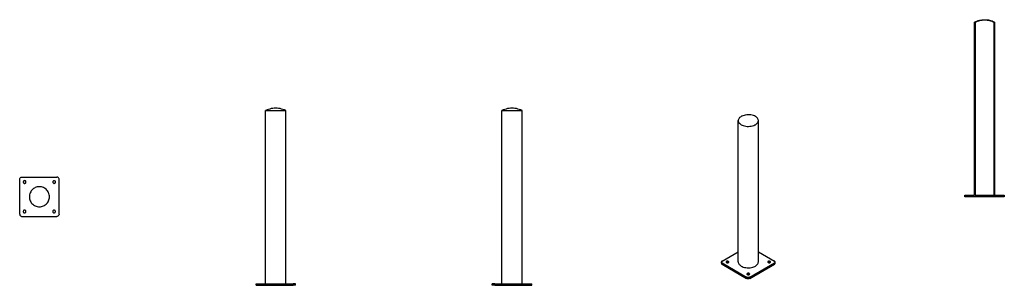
# Model space of a CAD drawing. Header units: millimetres. Extents: x -100 to 4900, y -450 to 900.
import ezdxf

# ---------------------------------------------------------------- set-up
doc = ezdxf.new("R2010")
doc.units = ezdxf.units.MM
for name, color, linetype in [('A-A', 7, 'Continuous'), ('ISO', 7, 'Continuous'), ('ON', 7, 'Continuous'), ('SAG', 7, 'Continuous'), ('UST', 7, 'Continuous')]:
    doc.layers.add(name, color=color, linetype=linetype)

msp = doc.modelspace()

# ---------------------------------------------------------------- linework, layer by layer
at = {"layer": 'A-A'}
for points in [[(4851, 888), (4851, 8), (4900, 8), (4900, 0), (4700, 0), (4700, 8), (4749, 8), (4749, 888), (4754.9, 890.7), (4760.8, 893.1), (4767, 895.1), (4773.2, 896.8), (4779.5, 898.1), (4785.9, 899.1), (4792.3, 899.7), (4800, 900), (4806.4, 899.8), (4812.9, 899.3), (4819.3, 898.4), (4825.6, 897.1), (4831.8, 895.5), (4838, 893.5), (4844, 891.2), (4851, 888)], [(4752, 8), (4848, 8), (4848, 888), (4843.9, 888), (4837.9, 890.3), (4831.9, 892.3), (4825.8, 894), (4819.5, 895.3), (4813.2, 896.2), (4806.9, 896.8), (4800, 897), (4793.6, 896.8), (4787.3, 896.3), (4781, 895.4), (4774.8, 894.1), (4768.6, 892.5), (4762.6, 890.5), (4756.1, 888), (4752, 888), (4752, 8)]]:
    msp.add_lwpolyline(points, dxfattribs=at)
at = {"layer": 'ISO'}
for points in [[(3563.9, 408), (3559.7, 405.2), (3556.1, 402.2), (3553.4, 399.1), (3551.3, 396), (3549.9, 392.8), (3549.2, 389.6), (3549, 387.2)], [(3636.1, 408), (3631.2, 410.5), (3625.7, 412.6), (3619.5, 414.4), (3612.9, 415.7), (3606, 416.4), (3598.8, 416.6), (3591.7, 416.2), (3584.8, 415.3), (3578.2, 413.8), (3572.1, 411.9), (3566.7, 409.5), (3565.3, 408.8), (3563.9, 408)], [(3651, 387.2), (3650.7, 390.3), (3649.8, 393.5), (3648.4, 396.5), (3646.2, 399.6), (3643.5, 402.6), (3640, 405.5), (3636.1, 408)], [(3549, 387.2), (3549.3, 384.1), (3550.2, 380.9), (3551.6, 377.8), (3553.8, 374.8), (3556.5, 371.8), (3560, 368.9), (3563.9, 366.4)], [(3549, -331.3), (3549, 387.2)], [(3563.9, 366.4), (3568.8, 363.9), (3574.3, 361.8), (3580.5, 360), (3587.1, 358.7), (3594, 357.9), (3601.2, 357.8), (3608.3, 358.1), (3615.2, 359.1), (3621.8, 360.6), (3627.9, 362.5), (3633.3, 364.9), (3634.7, 365.6), (3636.1, 366.4)], [(3636.1, 366.4), (3640.3, 369.2), (3643.9, 372.2), (3646.6, 375.3), (3648.7, 378.4), (3650.1, 381.6), (3650.8, 384.8), (3651, 387.2)], [(3651, -331.3), (3651, 387.2)], [(3467.1, -326.4), (3549, -279.1)], [(3651, -279.1), (3732.9, -326.4)], [(3467.1, -326.4), (3465.2, -327.9), (3464, -329.4), (3463.7, -330.4), (3463.5, -331.3)], [(3463.5, -331.3), (3463.8, -332.8), (3464.7, -334.3), (3465.8, -335.3), (3467.1, -336.2)], [(3463.5, -337.9), (3463.5, -331.3)], [(3463.5, -337.9), (3463.8, -339.4), (3464.7, -340.8), (3465.8, -341.9), (3467.1, -342.8)], [(3467.1, -336.2), (3591.5, -408.1)], [(3467.1, -342.8), (3467.1, -336.2)], [(3467.1, -342.8), (3591.5, -414.6)], [(3500.9, -331.3), (3500.6, -330.2), (3499.8, -329.1), (3498.2, -328.1), (3496, -327.5), (3493.5, -327.3), (3490.9, -327.7), (3488.8, -328.6), (3487.5, -329.7), (3487.1, -330.5), (3486.9, -331.3)], [(3486.9, -331.3), (3487.2, -332.5), (3488.1, -333.6), (3489.7, -334.5), (3491.8, -335.2), (3494.4, -335.4), (3497, -335), (3498.9, -334.2)], [(3498.1, -334.6), (3495.8, -334), (3493.2, -333.8), (3491.4, -334.1), (3489.8, -334.6)], [(3498.9, -334.2), (3500.3, -333.1), (3500.9, -331.3)], [(3549, -331.3), (3549.3, -334.5), (3550.2, -337.6), (3551.6, -340.7), (3553.8, -343.7), (3556.5, -346.7), (3560, -349.6), (3564.2, -352.3), (3569.1, -354.8), (3574.7, -356.9), (3580.8, -358.6), (3587.5, -359.9), (3594.4, -360.6), (3601.6, -360.8), (3608.7, -360.3), (3615.6, -359.4), (3622.2, -357.8), (3628.2, -355.9), (3633.6, -353.5), (3636.1, -352.1)], [(3608.5, -408.1), (3732.9, -336.2)], [(3608.5, -414.6), (3732.9, -342.8)], [(3636.1, -352.1), (3640.3, -349.3), (3643.9, -346.4), (3646.6, -343.2), (3648.7, -340.1), (3650.1, -336.9), (3650.8, -333.7), (3651, -331.3)], [(3713.1, -331.3), (3712.8, -330.2), (3711.9, -329.1), (3710.3, -328.1), (3708.2, -327.5), (3705.6, -327.3), (3703, -327.7), (3701, -328.6), (3699.7, -329.7), (3699.2, -330.5), (3699.1, -331.3)], [(3699.1, -331.3), (3699.4, -332.5), (3700.2, -333.6), (3701.8, -334.5), (3704, -335.2), (3706.5, -335.4), (3709.1, -335), (3711, -334.2)], [(3710.2, -334.6), (3708, -334), (3705.4, -333.8), (3703.6, -334.1), (3701.9, -334.6)], [(3711, -334.2), (3712.4, -333.1), (3713.1, -331.3)], [(3736.5, -331.3), (3736.2, -329.8), (3735.3, -328.3), (3734.2, -327.3), (3732.9, -326.4)], [(3732.9, -336.2), (3734.8, -334.8), (3736, -333.2), (3736.3, -332.3), (3736.5, -331.3)], [(3732.9, -342.8), (3732.9, -336.2)], [(3732.9, -342.8), (3734.8, -341.3), (3736, -339.8), (3736.3, -338.8), (3736.5, -337.9)], [(3736.5, -337.9), (3736.5, -331.3)], [(3607, -392.6), (3606.7, -391.4), (3605.8, -390.3), (3604.3, -389.4), (3602.1, -388.7), (3599.5, -388.5), (3597, -388.9), (3594.9, -389.8), (3593.6, -390.9), (3593.2, -391.7), (3593, -392.6)], [(3593, -392.6), (3593.3, -393.7), (3594.2, -394.8), (3595.7, -395.8), (3597.9, -396.4), (3600.5, -396.6), (3603, -396.2), (3604.9, -395.4)], [(3604.1, -395.8), (3601.9, -395.2), (3599.3, -395.1), (3597.5, -395.3), (3595.9, -395.8)], [(3604.9, -395.4), (3606.3, -394.3), (3607, -392.6)], [(3608.5, -408.1), (3606, -409.2), (3602.9, -409.9), (3599.5, -410.1), (3596.1, -409.7), (3593.1, -408.8), (3592.3, -408.5), (3591.5, -408.1)], [(3591.5, -414.6), (3591.5, -408.1)], [(3608.5, -414.6), (3606, -415.7), (3602.9, -416.4), (3599.5, -416.6), (3596.1, -416.3), (3593.1, -415.4), (3592.3, -415), (3591.5, -414.6)], [(3608.5, -414.6), (3608.5, -408.1)]]:
    msp.add_lwpolyline(points, dxfattribs=at)
at = {"layer": 'ON'}
for points in [[(1200, 450), (1192.5, 449.8), (1184.9, 449), (1177.5, 447.8), (1170.1, 446), (1162.9, 443.8), (1155.9, 441.1), (1149, 438)], [(1251, 438), (1244.1, 441.1), (1237.1, 443.8), (1229.9, 446), (1222.5, 447.8), (1215.1, 449), (1207.5, 449.8), (1200, 450)], [(1149, 438), (1149.3, 438), (1150.3, 438), (1151.9, 438), (1154.1, 438), (1156.8, 438), (1160.1, 438), (1163.9, 438), (1168.2, 438), (1172.9, 438), (1177.9, 438), (1183.2, 438), (1188.7, 438), (1194.3, 438), (1200, 438)], [(1149, -442), (1149, 438)], [(1200, 438), (1205.7, 438), (1211.3, 438), (1216.8, 438), (1222.1, 438), (1227.1, 438), (1231.8, 438), (1236.1, 438), (1239.9, 438), (1243.2, 438), (1245.9, 438), (1248.1, 438), (1249.7, 438), (1250.7, 438), (1251, 438)], [(1251, -442), (1251, 438)], [(1100, -450), (1100, -442)], [(1100, -442), (1100.1, -442), (1100.3, -442), (1100.7, -442), (1101.2, -442), (1101.8, -442), (1102.6, -442), (1103.5, -442), (1104.5, -442), (1105.6, -442), (1106.8, -442), (1108, -442), (1109.3, -442), (1110.7, -442), (1112, -442)], [(1100, -450), (1100.1, -450), (1100.3, -450), (1100.7, -450), (1101.2, -450), (1101.8, -450), (1102.6, -450), (1103.5, -450), (1104.5, -450), (1105.6, -450), (1106.8, -450), (1108, -450), (1109.3, -450), (1110.7, -450), (1112, -450)], [(1112, -442), (1288, -442)], [(1112, -450), (1112, -442)], [(1112, -450), (1288, -450)], [(1300, -442), (1299.9, -442), (1299.7, -442), (1299.3, -442), (1298.8, -442), (1298.2, -442), (1297.4, -442), (1296.5, -442), (1295.5, -442), (1294.4, -442), (1293.2, -442), (1292, -442), (1290.7, -442), (1289.3, -442), (1288, -442)], [(1288, -450), (1288, -442)], [(1300, -450), (1299.9, -450), (1299.7, -450), (1299.3, -450), (1298.8, -450), (1298.2, -450), (1297.4, -450), (1296.5, -450), (1295.5, -450), (1294.4, -450), (1293.2, -450), (1292, -450), (1290.7, -450), (1289.3, -450), (1288, -450)], [(1300, -450), (1300, -442)]]:
    msp.add_lwpolyline(points, dxfattribs=at)
at = {"layer": 'SAG'}
for points in [[(2400, 450), (2392.5, 449.8), (2384.9, 449), (2377.5, 447.8), (2370.1, 446), (2362.9, 443.8), (2355.9, 441.1), (2349, 438)], [(2451, 438), (2444.1, 441.1), (2437.1, 443.8), (2429.9, 446), (2422.5, 447.8), (2415.1, 449), (2407.5, 449.8), (2400, 450)], [(2349, 438), (2349.3, 438), (2350.3, 438), (2351.9, 438), (2354.1, 438), (2356.8, 438), (2360.1, 438), (2363.9, 438), (2368.2, 438), (2372.9, 438), (2377.9, 438), (2383.2, 438), (2388.7, 438), (2394.3, 438), (2400, 438)], [(2349, -442), (2349, 438)], [(2400, 438), (2405.7, 438), (2411.3, 438), (2416.8, 438), (2422.1, 438), (2427.1, 438), (2431.8, 438), (2436.1, 438), (2439.9, 438), (2443.2, 438), (2445.9, 438), (2448.1, 438), (2449.7, 438), (2450.7, 438), (2451, 438)], [(2451, -442), (2451, 438)], [(2312, -442), (2310.7, -442), (2309.3, -442), (2308, -442), (2306.8, -442), (2305.6, -442), (2304.5, -442), (2303.5, -442), (2302.6, -442), (2301.8, -442), (2301.2, -442), (2300.7, -442), (2300.3, -442), (2300.1, -442), (2300, -442)], [(2300, -450), (2300, -442)], [(2312, -450), (2310.7, -450), (2309.3, -450), (2308, -450), (2306.8, -450), (2305.6, -450), (2304.5, -450), (2303.5, -450), (2302.6, -450), (2301.8, -450), (2301.2, -450), (2300.7, -450), (2300.3, -450), (2300.1, -450), (2300, -450)], [(2312, -442), (2488, -442)], [(2312, -450), (2312, -442)], [(2312, -450), (2488, -450)], [(2488, -442), (2489.3, -442), (2490.7, -442), (2492, -442), (2493.2, -442), (2494.4, -442), (2495.5, -442), (2496.5, -442), (2497.4, -442), (2498.2, -442), (2498.8, -442), (2499.3, -442), (2499.7, -442), (2499.9, -442), (2500, -442)], [(2488, -450), (2488, -442)], [(2488, -450), (2489.3, -450), (2490.7, -450), (2492, -450), (2493.2, -450), (2494.4, -450), (2495.5, -450), (2496.5, -450), (2497.4, -450), (2498.2, -450), (2498.8, -450), (2499.3, -450), (2499.7, -450), (2499.9, -450), (2500, -450)], [(2500, -450), (2500, -442)]]:
    msp.add_lwpolyline(points, dxfattribs=at)
at = {"layer": 'UST'}
for points in [[(-100, 88), (-99.7, 90.7), (-98.8, 93.2), (-97.4, 95.5), (-95.5, 97.4), (-93.2, 98.8), (-90.7, 99.7), (-88, 100)], [(-88, 100), (88, 100)], [(100, 88), (99.7, 90.7), (98.8, 93.2), (97.4, 95.5), (95.5, 97.4), (93.2, 98.8), (90.7, 99.7), (88, 100)], [(-100, -88), (-100, 88)], [(-68, 75), (-68.3, 77.1), (-69.2, 78.9), (-70.6, 80.5), (-72.4, 81.5), (-74.5, 82), (-76.6, 81.8), (-78.5, 81.1), (-80.1, 79.8), (-81.3, 78), (-81.9, 76), (-81.9, 74), (-81.3, 72), (-80.1, 70.2), (-78.5, 68.9), (-76.6, 68.2), (-74.5, 68), (-72.4, 68.5), (-70.6, 69.5), (-69.2, 71.1), (-68.3, 72.9), (-68, 75)], [(0, 51), (-5.3, 50.7), (-10.6, 49.9), (-15.8, 48.5), (-20.7, 46.6), (-25.5, 44.2), (-30, 41.3), (-34.1, 37.9), (-37.9, 34.1), (-41.3, 30), (-44.2, 25.5), (-46.6, 20.7), (-48.5, 15.8), (-49.9, 10.6), (-50.7, 5.3), (-51, 0)], [(51, 0), (50.7, 5.3), (49.9, 10.6), (48.5, 15.8), (46.6, 20.7), (44.2, 25.5), (41.3, 30), (37.9, 34.1), (34.1, 37.9), (30, 41.3), (25.5, 44.2), (20.7, 46.6), (15.8, 48.5), (10.6, 49.9), (5.3, 50.7), (0, 51)], [(82, 75), (81.7, 77.1), (80.8, 78.9), (79.4, 80.5), (77.6, 81.5), (75.5, 82), (73.4, 81.8), (71.5, 81.1), (69.9, 79.8), (68.7, 78), (68.1, 76), (68.1, 74), (68.7, 72), (69.9, 70.2), (71.5, 68.9), (73.4, 68.2), (75.5, 68), (77.6, 68.5), (79.4, 69.5), (80.8, 71.1), (81.7, 72.9), (82, 75)], [(100, -88), (100, 88)], [(-51, 0), (-50.7, -5.3), (-49.9, -10.6), (-48.5, -15.8), (-46.6, -20.7), (-44.2, -25.5), (-41.3, -30), (-37.9, -34.1), (-34.1, -37.9), (-30, -41.3), (-25.5, -44.2), (-20.7, -46.6), (-15.8, -48.5), (-10.6, -49.9), (-5.3, -50.7), (0, -51)], [(0, -51), (5.3, -50.7), (10.6, -49.9), (15.8, -48.5), (20.7, -46.6), (25.5, -44.2), (30, -41.3), (34.1, -37.9), (37.9, -34.1), (41.3, -30), (44.2, -25.5), (46.6, -20.7), (48.5, -15.8), (49.9, -10.6), (50.7, -5.3), (51, 0)], [(-100, -88), (-99.7, -90.7), (-98.8, -93.2), (-97.4, -95.5), (-95.5, -97.4), (-93.2, -98.8), (-90.7, -99.7), (-88, -100)], [(-88, -100), (88, -100)], [(-68, -75), (-68.3, -72.9), (-69.2, -71.1), (-70.6, -69.5), (-72.4, -68.5), (-74.5, -68), (-76.6, -68.2), (-78.5, -68.9), (-80.1, -70.2), (-81.3, -72), (-81.9, -74), (-81.9, -76), (-81.3, -78), (-80.1, -79.8), (-78.5, -81.1), (-76.6, -81.8), (-74.5, -82), (-72.4, -81.5), (-70.6, -80.5), (-69.2, -78.9), (-68.3, -77.1), (-68, -75)], [(82, -75), (81.7, -72.9), (80.8, -71.1), (79.4, -69.5), (77.6, -68.5), (75.5, -68), (73.4, -68.2), (71.5, -68.9), (69.9, -70.2), (68.7, -72), (68.1, -74), (68.1, -76), (68.7, -78), (69.9, -79.8), (71.5, -81.1), (73.4, -81.8), (75.5, -82), (77.6, -81.5), (79.4, -80.5), (80.8, -78.9), (81.7, -77.1), (82, -75)], [(100, -88), (99.7, -90.7), (98.8, -93.2), (97.4, -95.5), (95.5, -97.4), (93.2, -98.8), (90.7, -99.7), (88, -100)]]:
    msp.add_lwpolyline(points, dxfattribs=at)

doc.saveas('drawing.dxf')
